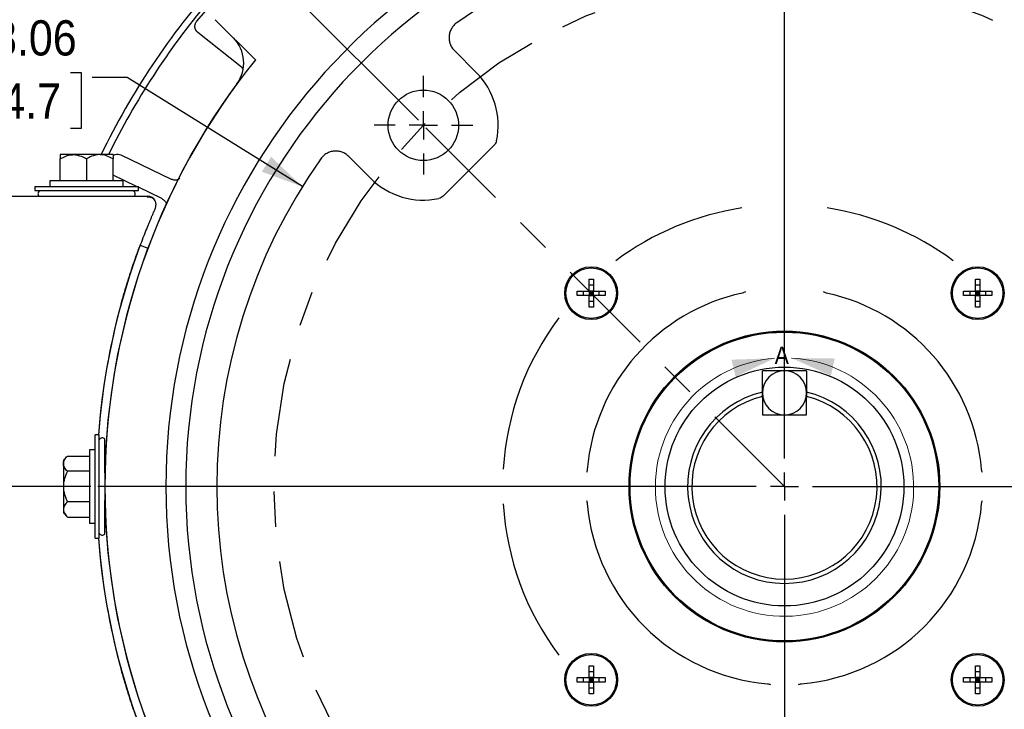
# Model space of a CAD drawing. Header units: inches. Extents: x 1.5 to 80, y 0 to 40.
# Tile 9 of 14: x 55.1 to 62.1, y 28.3 to 33.2. Entities that reach past the tile are written whole.
import ezdxf

# ---------------------------------------------------------------- set-up
doc = ezdxf.new("R2010")
doc.units = ezdxf.units.IN
doc.header["$MEASUREMENT"] = 0
doc.linetypes.add('SLD-Center', pattern=[1.45, 0.7, -0.25, 0.25, -0.25])
doc.linetypes.add('SLD-Solid', pattern=[0])
doc.layers.add('CENTER', color=40, linetype='SLD-Center')
doc.layers.add('SLD-0', color=7, linetype='Continuous')
doc.styles.add('SLDTEXTSTYLE0', font='GOTHIC.TTF', dxfattribs={"width": 0.913})
doc.dimstyles.new('SLDDIMSTYLE2', dxfattribs={"dimtxt": 0.25, "dimasz": 0.3, "dimexe": 0, "dimexo": 0.0625, "dimgap": 0.0625, "dimtad": 0, "dimtih": 1, "dimtoh": 1, "dimrnd": 1e-09, "dimzin": 12, "dimdsep": 46, "dimtxsty": 'SLDTEXTSTYLE0', "dimsah": 1, "dimcen": 0.09, "dimadec": 0, "dimazin": 3, "dimtfac": 1, "dimtofl": 0, "dimtmove": 0, "dimatfit": 3, "dimfxl": 0, "dimfrac": 2, "dimtolj": 1, "dimtzin": 12, "dimarcsym": 0})
doc.dimstyles.new('SLDDIMSTYLE4', dxfattribs={"dimtxt": 0.25, "dimasz": 0.3, "dimexe": 0, "dimexo": 0.0625, "dimgap": 0.0625, "dimtad": 0, "dimtih": 1, "dimtoh": 1, "dimrnd": 1e-09, "dimzin": 12, "dimdsep": 46, "dimtxsty": 'SLDTEXTSTYLE0', "dimsah": 1, "dimcen": 0, "dimadec": 0, "dimazin": 3, "dimtfac": 1, "dimtofl": 0, "dimtmove": 0, "dimatfit": 3, "dimfxl": 0, "dimfrac": 2, "dimtolj": 1, "dimtzin": 12, "dimarcsym": 0})
doc.dimstyles.new('SLDDIMSTYLE5', dxfattribs={"dimtxt": 0.25, "dimasz": 0.3, "dimexe": 0, "dimexo": 0.0625, "dimgap": 0.0625, "dimtad": 0, "dimtih": 1, "dimtoh": 1, "dimdec": 4, "dimzin": 4, "dimdsep": 46, "dimtxsty": 'SLDTEXTSTYLE0', "dimsah": 1, "dimcen": 0.09, "dimazin": 1, "dimtfac": 1, "dimtofl": 0, "dimtmove": 0, "dimatfit": 3, "dimfxl": 0, "dimfrac": 2, "dimtolj": 1, "dimtzin": 12, "dimarcsym": 0})
doc.dimstyles.new('SLDDIMSTYLE7', dxfattribs={"dimtxt": 0.25, "dimasz": 0.3, "dimexe": 0, "dimexo": 0.0625, "dimgap": 0.0625, "dimtad": 0, "dimtih": 1, "dimtoh": 1, "dimrnd": 1e-09, "dimzin": 12, "dimdsep": 46, "dimtxsty": 'SLDTEXTSTYLE0', "dimsah": 1, "dimcen": 0, "dimadec": 0, "dimazin": 3, "dimtfac": 1, "dimtofl": 0, "dimtmove": 0, "dimatfit": 3, "dimfxl": 0, "dimfrac": 2, "dimtolj": 1, "dimtzin": 12, "dimarcsym": 0})
doc.dimstyles.new('SLDDIMSTYLE8', dxfattribs={"dimtxt": 0.25, "dimasz": 0.3, "dimexe": 0, "dimexo": 0.0625, "dimgap": 0.0625, "dimtad": 0, "dimtih": 1, "dimtoh": 1, "dimrnd": 1e-09, "dimzin": 4, "dimdsep": 46, "dimtxsty": 'SLDTEXTSTYLE0', "dimsah": 1, "dimcen": 0, "dimadec": 0, "dimazin": 1, "dimtfac": 1, "dimtofl": 0, "dimtmove": 0, "dimatfit": 3, "dimfxl": 0, "dimfrac": 2, "dimtolj": 1, "dimtzin": 12, "dimarcsym": 0})

# ---------------------------------------------------------------- blocks, each defined once
blk = doc.blocks.new('_D_15')
at = {"layer": 'SLD-0'}
for p, q in [((64.6587, 34.408), (64.5825, 34.408)), ((64.5825, 34.408), (64.5825, 34.0111)), ((65.4899, 34.408), (65.5661, 34.408)), ((65.5661, 34.408), (65.5661, 34.0111)), ((62.9652, 32.6093), (64.2251, 34.0477)), ((64.2251, 34.0477), (64.4438, 34.0477)), ((64.5825, 34.0111), (64.6587, 34.0111)), ((65.5661, 34.0111), (65.4899, 34.0111))]:
    blk.add_line(p, q, dxfattribs=at)
blk.add_solid([(62.9652, 32.6093), (63.2098, 32.7938), (63.1158, 32.8761)], dxfattribs=at)
at = {"layer": 'SLD-0', "char_height": 0.25, "attachment_point": 1, "style": 'SLDTEXTSTYLE0'}
for s, insert in [('%%c', (64.5625, 34.7781)), ('7.25', (64.9396, 34.7781)), ('184.2', (64.6587, 34.3304)), ('B.C.', (64.7509, 33.8828))]:
    blk.add_mtext(s, dxfattribs=dict(at, insert=insert))
blk = doc.blocks.new('_D_16')
at = {"layer": 'SLD-0'}
for p, q in [((60.5767, 34.8071), (60.5767, 36.6936)), ((57.9781, 32.481), (55.7605, 34.6986))]:
    blk.add_line(p, q, dxfattribs=at)
for start, end in [(90, 103.65236), (120.17179, 135)]:
    blk.add_arc((60.5767, 29.8824), 6.6862, start, end, dxfattribs=at)
for points in [[(60.5767, 36.5686), (60.2754, 36.6244), (60.2782, 36.4994)], [(55.8489, 34.6103), (56.1089, 34.7724), (56.0225, 34.8628)]]:
    blk.add_solid(points, dxfattribs=at)
at = {"layer": 'SLD-0', "char_height": 0.25, "attachment_point": 1, "style": 'SLDTEXTSTYLE0'}
for s, insert in [('45.00°', (57.5357, 36.379)), ('EQ. SPACED', (57.0375, 35.9821))]:
    blk.add_mtext(s, dxfattribs=dict(at, insert=insert))
blk = doc.blocks.new('_D_17')
at = {"layer": 'SLD-0'}
for p, q in [((54.4427, 30.0324), (54.4427, 37.1363)), ((60.5767, 35.4254), (60.5767, 37.1363)), ((57.0941, 37.0481), (57.0179, 37.0481)), ((57.0179, 37.0481), (57.0179, 36.6512)), ((57.9253, 37.0481), (58.0015, 37.0481)), ((58.0015, 37.0481), (58.0015, 36.6512)), ((54.4427, 37.0113), (56.8911, 37.0113)), ((60.5767, 37.0113), (58.1284, 37.0113)), ((57.0179, 36.6512), (57.0941, 36.6512)), ((58.0015, 36.6512), (57.9253, 36.6512)), ((60.5767, 34.8071), (60.5767, 35.1254)), ((54.4427, 27.8424), (54.4427, 29.7324))]:
    blk.add_line(p, q, dxfattribs=at)
for points in [[(54.4427, 37.0113), (54.7427, 36.9488), (54.7427, 37.0738)], [(60.5767, 37.0113), (60.2767, 37.0738), (60.2767, 36.9488)]]:
    blk.add_solid(points, dxfattribs=at)
at = {"layer": 'SLD-0', "char_height": 0.25, "attachment_point": 1, "style": 'SLDTEXTSTYLE0'}
for s, insert in [('6.13', (57.1865, 37.4182)), ('155.8', (57.0941, 36.9706))]:
    blk.add_mtext(s, dxfattribs=dict(at, insert=insert))
blk = doc.blocks.new('_D_21')
at = {"layer": 'SLD-0'}
for p, q in [((55.652, 29.8824), (51.9366, 29.8824)), ((52.0616, 29.8824), (52.0616, 29.0171)), ((51.7383, 28.643), (51.6621, 28.643)), ((51.6621, 28.643), (51.6621, 28.2462)), ((52.3848, 28.643), (52.461, 28.643)), ((52.461, 28.643), (52.461, 28.2462)), ((51.6621, 28.2462), (51.7383, 28.2462)), ((52.461, 28.2462), (52.3848, 28.2462)), ((52.0616, 27.3301), (52.0616, 28.1954)), ((53.1727, 27.3301), (51.9366, 27.3301))]:
    blk.add_line(p, q, dxfattribs=at)
for points in [[(52.0616, 29.8824), (51.9991, 29.5824), (52.1241, 29.5824)], [(52.0616, 27.3301), (52.1241, 27.6301), (51.9991, 27.6301)]]:
    blk.add_solid(points, dxfattribs=at)
at = {"layer": 'SLD-0', "char_height": 0.25, "attachment_point": 1, "style": 'SLDTEXTSTYLE0'}
for s, insert in [('2.55', (51.7383, 29.0132)), ('64.8', (51.7383, 28.5655))]:
    blk.add_mtext(s, dxfattribs=dict(at, insert=insert))
blk = doc.blocks.new('_D_24')
at = {"layer": 'SLD-0'}
for p, q in [((65.7017, 31.5614), (66.0345, 31.6705)), ((66.0345, 31.6705), (66.2845, 31.6705)), ((66.473, 31.7073), (66.3969, 31.7073)), ((66.3969, 31.7073), (66.3969, 31.3104)), ((67.3043, 31.7073), (67.3805, 31.7073)), ((67.3805, 31.7073), (67.3805, 31.3104)), ((66.3969, 31.3104), (66.473, 31.3104)), ((67.3805, 31.3104), (67.3043, 31.3104))]:
    blk.add_line(p, q, dxfattribs=at)
blk.add_solid([(65.7017, 31.5614), (66.0062, 31.5954), (65.9673, 31.7142)], dxfattribs=at)
at = {"layer": 'SLD-0', "char_height": 0.25, "attachment_point": 1, "style": 'SLDTEXTSTYLE0'}
for s, insert in [('%%c', (66.2845, 32.0774)), ('10.79', (66.6615, 32.0774)), ('274.0', (66.473, 31.6297))]:
    blk.add_mtext(s, dxfattribs=dict(at, insert=insert))
blk = doc.blocks.new('_D_25')
at = {"layer": 'SLD-0'}
for p, q in [((64.8052, 30.3098), (66.0707, 30.4377)), ((66.0707, 30.4377), (66.3207, 30.4377)), ((66.473, 30.4745), (66.3969, 30.4745)), ((66.3969, 30.4745), (66.3969, 30.0776)), ((67.3043, 30.4745), (67.3805, 30.4745)), ((67.3805, 30.4745), (67.3805, 30.0776)), ((66.3969, 30.0776), (66.473, 30.0776)), ((67.3805, 30.0776), (67.3043, 30.0776))]:
    blk.add_line(p, q, dxfattribs=at)
blk.add_solid([(64.8052, 30.3098), (65.1099, 30.2777), (65.0974, 30.4021)], dxfattribs=at)
at = {"layer": 'SLD-0', "char_height": 0.25, "attachment_point": 1, "style": 'SLDTEXTSTYLE0'}
for s, insert in [('%%c', (66.3769, 30.8446)), ('8.50', (66.7539, 30.8446)), ('215.9', (66.473, 30.3969))]:
    blk.add_mtext(s, dxfattribs=dict(at, insert=insert))
blk = doc.blocks.new('_D_26')
at = {"layer": 'SLD-0'}
for p, q in [((60.7217, 36.3814), (68.8507, 36.3814)), ((68.7257, 36.3814), (68.7257, 30.917)), ((68.31, 30.5429), (68.2339, 30.5429)), ((68.2339, 30.5429), (68.2339, 30.1461)), ((69.1413, 30.5429), (69.2175, 30.5429)), ((69.2175, 30.5429), (69.2175, 30.1461)), ((68.2339, 30.1461), (68.31, 30.1461)), ((69.2175, 30.1461), (69.1413, 30.1461)), ((68.7257, 24.6309), (68.7257, 30.0953)), ((65.5017, 24.6309), (68.8507, 24.6309))]:
    blk.add_line(p, q, dxfattribs=at)
for points in [[(68.7257, 36.3814), (68.6632, 36.0814), (68.7882, 36.0814)], [(68.7257, 24.6309), (68.7882, 24.9309), (68.6632, 24.9309)]]:
    blk.add_solid(points, dxfattribs=at)
at = {"layer": 'SLD-0', "char_height": 0.25, "attachment_point": 1, "style": 'SLDTEXTSTYLE0'}
for s, insert in [('11.75', (68.31, 30.9131)), ('298.5', (68.31, 30.4654))]:
    blk.add_mtext(s, dxfattribs=dict(at, insert=insert))
blk = doc.blocks.new('_D_27')
at = {"layer": 'SLD-0'}
for p, q in [((52.9277, 32.6101), (52.9277, 39.1219)), ((65.9697, 36.5314), (65.9697, 39.1219)), ((59.0331, 39.0337), (58.9569, 39.0337)), ((58.9569, 39.0337), (58.9569, 38.6368)), ((59.8643, 39.0337), (59.9405, 39.0337)), ((59.9405, 39.0337), (59.9405, 38.6368)), ((52.9277, 38.9969), (58.8301, 38.9969)), ((65.9697, 38.9969), (60.0674, 38.9969)), ((58.9569, 38.6368), (59.0331, 38.6368)), ((59.9405, 38.6368), (59.8643, 38.6368)), ((65.9697, 31.7992), (65.9697, 36.2314)), ((52.9277, 32.3099), (52.9277, 32.3101)), ((65.9697, 30.5775), (65.9697, 31.4992)), ((65.9697, 29.9324), (65.9697, 30.2775))]:
    blk.add_line(p, q, dxfattribs=at)
for points in [[(52.9277, 38.9969), (53.2277, 38.9344), (53.2277, 39.0594)], [(65.9697, 38.9969), (65.6697, 39.0594), (65.6697, 38.9344)]]:
    blk.add_solid(points, dxfattribs=at)
at = {"layer": 'SLD-0', "char_height": 0.25, "attachment_point": 1, "style": 'SLDTEXTSTYLE0'}
for s, insert in [('13.04', (59.0331, 39.4038)), ('331.3', (59.0331, 38.9562))]:
    blk.add_mtext(s, dxfattribs=dict(at, insert=insert))
blk = doc.blocks.new('_D_29')
at = {"layer": 'SLD-0'}
for p, q in [((52.9277, 32.3099), (52.9277, 38.3174)), ((60.5767, 34.8071), (60.5767, 38.3174)), ((52.9277, 38.1924), (56.1336, 38.1924)), ((56.3366, 38.2292), (56.2604, 38.2292)), ((56.2604, 38.2292), (56.2604, 37.8323)), ((57.1678, 38.2292), (57.244, 38.2292)), ((57.244, 38.2292), (57.244, 37.8323)), ((60.5767, 38.1924), (57.3709, 38.1924)), ((56.2604, 37.8323), (56.3366, 37.8323)), ((57.244, 37.8323), (57.1678, 37.8323))]:
    blk.add_line(p, q, dxfattribs=at)
for points in [[(52.9277, 38.1924), (53.2277, 38.1299), (53.2277, 38.2549)], [(60.5767, 38.1924), (60.2767, 38.2549), (60.2767, 38.1299)]]:
    blk.add_solid(points, dxfattribs=at)
at = {"layer": 'SLD-0', "char_height": 0.25, "attachment_point": 1, "style": 'SLDTEXTSTYLE0'}
for s, insert in [('7.65', (56.429, 38.5993)), ('194.3', (56.3366, 38.1517))]:
    blk.add_mtext(s, dxfattribs=dict(at, insert=insert))
blk = doc.blocks.new('_D_30')
at = {"layer": 'SLD-0'}
for p, q in [((54.6777, 32.8208), (54.6015, 32.8208)), ((54.6015, 32.8208), (54.6015, 32.424)), ((55.5089, 32.8208), (55.5851, 32.8208)), ((55.5851, 32.8208), (55.5851, 32.424)), ((55.9112, 32.784), (55.6612, 32.784)), ((57.1546, 32.0107), (55.9112, 32.784)), ((54.6015, 32.424), (54.6777, 32.424)), ((55.5851, 32.424), (55.5089, 32.424))]:
    blk.add_line(p, q, dxfattribs=at)
blk.add_solid([(57.1546, 32.0107), (56.9329, 32.2223), (56.8668, 32.1161)], dxfattribs=at)
at = {"layer": 'SLD-0', "char_height": 0.25, "attachment_point": 1, "style": 'SLDTEXTSTYLE0'}
for s, insert in [('%%c', (54.5815, 33.191)), ('8.06', (54.9585, 33.191)), ('204.7', (54.6777, 32.7433))]:
    blk.add_mtext(s, dxfattribs=dict(at, insert=insert))
blk = doc.blocks.new('_D_31')
at = {"layer": 'SLD-0'}
for p, q in [((64.5457, 27.1387), (65.3357, 26.5926)), ((65.3357, 26.5926), (65.5857, 26.5926)), ((65.7381, 26.6294), (65.6619, 26.6294)), ((65.6619, 26.6294), (65.6619, 26.2325)), ((66.5693, 26.6294), (66.6455, 26.6294)), ((66.6455, 26.6294), (66.6455, 26.2325)), ((65.6619, 26.2325), (65.7381, 26.2325)), ((66.6455, 26.2325), (66.5693, 26.2325))]:
    blk.add_line(p, q, dxfattribs=at)
blk.add_solid([(64.5457, 27.1387), (64.757, 26.9167), (64.828, 27.0195)], dxfattribs=at)
at = {"layer": 'SLD-0', "char_height": 0.25, "attachment_point": 1, "style": 'SLDTEXTSTYLE0'}
for s, insert in [('%%c', (65.6419, 26.9995)), ('9.65', (66.019, 26.9995)), ('245.1', (65.7381, 26.5519))]:
    blk.add_mtext(s, dxfattribs=dict(at, insert=insert))
blk = doc.blocks.new('SW_CENTERMARKSYMBOL_1')
at = {"layer": 'SLD-0', "color": 0}
for p, q in [((0, 0.2), (0, 0.35)), ((0, 0), (0, 0.1)), ((-0.2, 0), (-0.35, 0)), ((0, 0), (-0.1, 0)), ((0, 0), (0, -0.1)), ((0, 0), (0.1, 0)), ((0.2, 0), (0.35, 0)), ((0, -0.2), (0, -0.35))]:
    blk.add_line(p, q, dxfattribs=at)
blk = doc.blocks.new('SW_CENTERMARKSYMBOL_5')
at = {"layer": 'SLD-0', "color": 0}
for p, q in [((0, 0.2), (0, 4.8747)), ((0, 0), (0, 0.1)), ((-0.2, 0), (-4.8747, 0)), ((0, 0), (-0.1, 0)), ((0, 0), (0, -0.1)), ((0, 0), (0.1, 0)), ((0.2, 0), (4.8747, 0)), ((0, -0.2), (0, -4.8747))]:
    blk.add_line(p, q, dxfattribs=at)

msp = doc.modelspace()

# ---------------------------------------------------------------- linework, layer by layer
at = {"color": 7, "linetype": 'SLD-Solid', "lineweight": 18}
msp.add_arc((60.57725, 29.87856), 0.91696, 94.395899, 86.876564, dxfattribs=at)
for points in [[(60.50697, 30.79282), (60.2007, 30.78256), (60.23027, 30.66111)], [(60.62721, 30.79416), (60.90676, 30.66863), (60.93363, 30.7907)]]:
    msp.add_solid(points, dxfattribs=at)
at = {"layer": 'CENTER'}
msp.add_line((60.57672, 29.88239), (58.01346, 32.44565), dxfattribs=at)
msp.add_circle((60.57672, 29.88239), 3.625, dxfattribs=at)
at = {"layer": 'SLD-0', "linetype": 'SLD-Solid', "lineweight": 25}
for p, q in [((56.40354, 33.18193), (56.48747, 33.28)), ((56.82367, 32.90712), (56.53571, 33.19508)), ((58.25114, 33.17367), (58.25653, 33.17748)), ((56.72226, 32.85774), (56.41241, 33.10484)), ((58.2342, 32.97556), (58.38878, 32.82097)), ((56.72226, 32.85774), (56.73195, 32.84636)), ((58.51641, 32.30543), (58.15368, 31.9427)), ((55.52897, 32.23739), (55.43522, 32.23739)), ((55.71647, 32.23739), (55.52897, 32.23739)), ((55.81022, 32.23739), (55.71647, 32.23739)), ((55.86657, 32.23613), (56.22364, 32.06418)), ((57.63814, 32.07033), (57.48355, 32.22491)), ((55.43522, 32.05239), (55.43522, 32.20838)), ((55.62272, 32.20838), (55.62272, 32.05239)), ((55.81022, 32.05239), (55.81022, 32.20838)), ((57.28544, 32.20797), (57.28163, 32.20258)), ((55.97628, 32.01239), (55.81022, 32.09236)), ((55.36272, 32.05239), (55.36272, 32.01239)), ((55.62272, 32.05239), (55.36272, 32.05239)), ((55.88272, 32.05239), (55.62272, 32.05239)), ((55.88272, 32.01239), (55.88272, 32.05239)), ((55.25522, 32.01239), (55.25522, 31.98239)), ((55.25522, 32.01239), (55.99022, 32.01239)), ((55.25522, 31.98239), (55.99022, 31.98239)), ((55.99022, 31.98239), (55.99022, 32.01239)), ((56.15683, 31.92544), (55.99022, 32.00567)), ((53.63272, 31.94239), (56.05569, 31.94239)), ((56.00316, 31.59512), (56.05816, 31.5745)), ((59.18944, 31.35367), (59.22044, 31.35367)), ((59.18944, 31.26967), (59.18944, 31.35367)), ((59.22044, 31.35367), (59.22044, 31.26967)), ((61.93301, 31.35367), (61.96401, 31.35367)), ((61.93301, 31.26967), (61.93301, 31.35367)), ((61.96401, 31.35367), (61.96401, 31.26967)), ((59.10544, 31.26967), (59.18944, 31.26967)), ((59.10544, 31.23867), (59.10544, 31.26967)), ((59.1482, 31.26967), (59.1482, 31.23867)), ((59.22044, 31.31091), (59.18944, 31.31091)), ((59.18944, 31.26967), (59.18944, 31.23867)), ((59.22044, 31.26967), (59.18944, 31.26967)), ((59.20494, 31.25417), (59.18944, 31.26967)), ((59.20494, 31.25417), (59.18944, 31.25417)), ((59.20494, 31.25417), (59.18944, 31.23867)), ((59.20494, 31.25417), (59.20494, 31.26967)), ((59.20494, 31.25417), (59.22044, 31.26967)), ((59.20494, 31.25417), (59.20494, 31.23867)), ((59.22044, 31.23867), (59.20494, 31.25417)), ((59.22044, 31.25417), (59.20494, 31.25417)), ((59.22044, 31.26967), (59.30444, 31.26967)), ((59.22044, 31.23867), (59.22044, 31.26967)), ((59.26167, 31.23867), (59.26167, 31.26967)), ((59.30444, 31.26967), (59.30444, 31.23867)), ((61.84901, 31.26967), (61.93301, 31.26967)), ((61.84901, 31.23867), (61.84901, 31.26967)), ((61.89178, 31.26967), (61.89178, 31.23867)), ((61.96401, 31.31091), (61.93301, 31.31091)), ((61.93301, 31.26967), (61.93301, 31.23867)), ((61.96401, 31.26967), (61.93301, 31.26967)), ((61.94851, 31.25417), (61.93301, 31.26967)), ((61.93301, 31.23867), (61.94851, 31.25417)), ((61.94851, 31.25417), (61.93301, 31.25417)), ((61.94851, 31.25417), (61.96401, 31.26967)), ((61.94851, 31.25417), (61.94851, 31.26967)), ((61.94851, 31.25417), (61.96401, 31.25417)), ((61.94851, 31.23867), (61.94851, 31.25417)), ((61.94851, 31.25417), (61.96401, 31.23867)), ((61.96401, 31.26967), (62.04801, 31.26967)), ((61.96401, 31.23867), (61.96401, 31.26967)), ((62.00525, 31.23867), (62.00525, 31.26967)), ((62.04801, 31.26967), (62.04801, 31.23867)), ((59.18944, 31.23867), (59.10544, 31.23867)), ((59.18944, 31.15467), (59.18944, 31.23867)), ((59.18944, 31.23867), (59.22044, 31.23867)), ((59.18944, 31.19744), (59.22044, 31.19744)), ((59.22044, 31.23867), (59.22044, 31.15467)), ((59.30444, 31.23867), (59.22044, 31.23867)), ((61.93301, 31.23867), (61.84901, 31.23867)), ((61.93301, 31.15467), (61.93301, 31.23867)), ((61.93301, 31.23867), (61.96401, 31.23867)), ((61.93301, 31.19744), (61.96401, 31.19744)), ((61.96401, 31.23867), (61.96401, 31.15467)), ((62.04801, 31.23867), (61.96401, 31.23867)), ((59.22044, 31.15467), (59.18944, 31.15467)), ((61.96401, 31.15467), (61.93301, 31.15467)), ((60.42047, 30.5142), (60.42047, 30.54714)), ((60.73297, 30.54714), (60.73297, 30.5142)), ((60.42072, 30.5228), (60.42072, 30.52111)), ((60.42072, 30.52111), (60.42072, 30.39089)), ((60.73272, 30.52111), (60.73272, 30.5228)), ((60.73272, 30.39089), (60.73272, 30.52111)), ((60.42072, 30.39089), (60.73272, 30.39089)), ((55.71272, 30.24989), (55.68272, 30.24989)), ((55.68272, 29.51489), (55.68272, 30.24989)), ((55.71272, 29.51489), (55.71272, 30.24989)), ((55.75272, 29.98062), (55.75272, 30.22026)), ((55.68272, 30.14239), (55.64272, 30.14239)), ((55.64272, 30.14239), (55.64272, 29.62239)), ((55.48673, 30.09889), (55.45772, 30.06989)), ((55.45772, 30.06989), (55.45772, 30.04477)), ((55.48673, 30.09889), (55.64272, 30.09889)), ((55.45772, 30.04477), (55.45772, 29.88239)), ((55.64272, 29.99064), (55.48673, 29.99064)), ((55.75334, 30.00739), (55.75272, 30.00739)), ((55.45772, 29.88239), (55.45772, 29.72001)), ((55.75272, 29.54452), (55.75272, 29.78416)), ((55.45772, 29.72001), (55.45772, 29.69489)), ((55.64272, 29.77413), (55.48673, 29.77413)), ((55.75272, 29.75739), (55.75334, 29.75739)), ((55.45772, 29.69489), (55.48673, 29.66588)), ((55.48673, 29.66588), (55.64272, 29.66588)), ((55.64272, 29.62239), (55.68272, 29.62239)), ((55.68272, 29.51489), (55.71272, 29.51489)), ((59.18944, 28.5261), (59.18944, 28.6101)), ((59.18944, 28.6101), (59.22044, 28.6101)), ((59.22044, 28.6101), (59.22044, 28.5261)), ((61.93301, 28.6101), (61.96401, 28.6101)), ((61.93301, 28.5261), (61.93301, 28.6101)), ((61.96401, 28.6101), (61.96401, 28.5261)), ((59.10544, 28.5261), (59.18944, 28.5261)), ((59.10544, 28.4951), (59.10544, 28.5261)), ((59.1482, 28.5261), (59.1482, 28.4951)), ((59.22044, 28.56733), (59.18944, 28.56733)), ((59.18944, 28.5261), (59.18944, 28.4951)), ((59.22044, 28.5261), (59.18944, 28.5261)), ((59.20494, 28.5106), (59.18944, 28.5261)), ((59.20494, 28.5261), (59.20494, 28.5106)), ((59.22044, 28.5261), (59.20494, 28.5106)), ((59.22044, 28.5261), (59.30444, 28.5261)), ((59.22044, 28.4951), (59.22044, 28.5261)), ((59.26167, 28.4951), (59.26167, 28.5261)), ((59.30444, 28.5261), (59.30444, 28.4951)), ((61.84901, 28.5261), (61.93301, 28.5261)), ((61.84901, 28.4951), (61.84901, 28.5261)), ((61.89178, 28.5261), (61.89178, 28.4951)), ((61.96401, 28.56733), (61.93301, 28.56733)), ((61.96401, 28.5261), (61.93301, 28.5261)), ((61.93301, 28.5261), (61.93301, 28.4951)), ((61.93301, 28.5261), (61.94851, 28.5106)), ((61.94851, 28.5106), (61.94851, 28.5261)), ((61.94851, 28.5106), (61.96401, 28.5261)), ((61.96401, 28.5261), (62.04801, 28.5261)), ((61.96401, 28.4951), (61.96401, 28.5261)), ((62.00525, 28.4951), (62.00525, 28.5261)), ((62.04801, 28.5261), (62.04801, 28.4951)), ((59.18944, 28.4951), (59.10544, 28.4951)), ((59.20494, 28.5106), (59.18944, 28.4951)), ((59.20494, 28.5106), (59.18944, 28.5106)), ((59.18944, 28.4111), (59.18944, 28.4951)), ((59.18944, 28.4951), (59.22044, 28.4951)), ((59.18944, 28.45386), (59.22044, 28.45386)), ((59.20494, 28.5106), (59.20494, 28.4951)), ((59.20494, 28.5106), (59.22044, 28.5106)), ((59.20494, 28.5106), (59.22044, 28.4951)), ((59.22044, 28.4951), (59.22044, 28.4111)), ((59.30444, 28.4951), (59.22044, 28.4951)), ((61.93301, 28.4951), (61.84901, 28.4951)), ((61.94851, 28.5106), (61.93301, 28.4951)), ((61.93301, 28.5106), (61.94851, 28.5106)), ((61.93301, 28.4111), (61.93301, 28.4951)), ((61.93301, 28.4951), (61.96401, 28.4951)), ((61.93301, 28.45386), (61.96401, 28.45386)), ((61.94851, 28.5106), (61.94851, 28.4951)), ((61.94851, 28.5106), (61.96401, 28.4951)), ((61.94851, 28.5106), (61.96401, 28.5106)), ((61.96401, 28.4951), (61.96401, 28.4111)), ((62.04801, 28.4951), (61.96401, 28.4951)), ((59.22044, 28.4111), (59.18944, 28.4111)), ((61.96401, 28.4111), (61.93301, 28.4111))]:
    msp.add_line(p, q, dxfattribs=at)
for centre, radius in [((58.01346, 32.44565), 0.25), ((59.20494, 31.25417), 0.1875), ((59.20494, 31.25417), 0.1795), ((61.94851, 31.25417), 0.1875), ((61.94851, 31.25417), 0.1795), ((60.57672, 29.88239), 1.10303), ((60.57672, 29.88239), 1.09575), ((60.57672, 29.88239), 1.0955), ((60.57672, 29.88239), 0.8475), ((59.20494, 28.5106), 0.1875), ((59.20494, 28.5106), 0.1795), ((61.94851, 28.5106), 0.1875), ((61.94851, 28.5106), 0.1795)]:
    msp.add_circle(centre, radius, dxfattribs=at)
for centre, radius, start, end in [((60.57672, 29.88239), 4.39115, 95.945408, 264.054592), ((60.57672, 29.88239), 4.39115, 275.945408, 84.054592), ((60.57672, 29.88239), 4.25, 95.024191, 264.975809), ((60.57672, 29.88239), 4.25, 275.024191, 84.975809), ((60.57672, 29.88239), 4.03, 54.755472, 125.244528), ((60.57672, 29.88239), 5.393, 138.468835, 154.107937), ((60.57672, 29.88239), 5.345, 140.031991, 153.857914), ((56.48822, 32.88901), 0.25, 323.66975, 45), ((60.57672, 29.88239), 4.824, 141.128455, 218.871545), ((58.01346, 32.44565), 0.53079, 348.010079, 45), ((60.57672, 29.88239), 4.825, 143.66975, 216.33025), ((60.57672, 29.88239), 4.03, 144.755472, 215.244528), ((58.01346, 32.44565), 0.53079, 225, 281.989921), ((55.30272, 31.95987), 0.025, 115.750614, 224.371384), ((55.94272, 31.95987), 0.025, 315.628616, 64.249386), ((56.05569, 31.88239), 0.06, 26.898934, 90), ((56.05569, 31.88239), 0.06, 336.117752, 10.811751), ((60.57672, 29.88239), 2, 98.719162, 126.751249), ((60.57672, 29.88239), 2, 53.248751, 81.280838), ((60.57272, 29.88239), 4.88, 160.118193, 175.681116), ((60.57672, 29.88239), 1.405, 102.216739, 175.104972), ((60.57672, 29.88239), 1.405, 4.895028, 77.783261), ((60.57272, 29.88239), 4.88, 164.619371, 175.681116), ((60.57672, 29.88239), 2, 143.248751, 176.457691), ((60.57672, 30.54714), 0.15625, 90, 180), ((60.57672, 30.54714), 0.15625, 0, 90), ((60.57672, 29.88239), 0.6875, 103.115165, 76.884835), ((60.57672, 30.54714), 0.15625, 180, 270), ((60.57672, 30.54714), 0.15625, 270, 0), ((60.57672, 29.88239), 0.6575, 103.725019, 76.274981), ((55.73524, 30.20239), 0.025, 45.628616, 154.249386), ((60.57672, 29.88239), 2, 183.542309, 216.751249), ((60.57672, 29.88239), 1.405, 184.895028, 265.104972), ((60.57672, 29.88239), 1.405, 274.895028, 355.104972), ((60.57272, 29.88239), 4.88, 184.318884, 199.881807), ((60.57272, 29.88239), 4.88, 184.318884, 195.380635), ((55.73524, 29.56239), 0.025, 205.750614, 314.371384)]:
    msp.add_arc(centre, radius, start, end, dxfattribs=at)
for points, knots in [([(56.41241, 33.10484), (56.41125, 33.10581), (56.40895, 33.10774), (56.40583, 33.11095), (56.40302, 33.11433), (56.40055, 33.11783), (56.39842, 33.12139), (56.39663, 33.12497), (56.39516, 33.12851), (56.394, 33.13197), (56.39311, 33.13531), (56.39247, 33.13849), (56.39177, 33.14333), (56.39152, 33.15003), (56.39252, 33.15858), (56.3949, 33.16696), (56.3985, 33.17492), (56.40187, 33.1796), (56.40354, 33.18193)], [0, 0, 0, 0, 0.052712, 0.1047487, 0.1558093, 0.2056087, 0.2538835, 0.3003973, 0.3449438, 0.3873483, 0.4274677, 0.4651894, 0.5004288, 0.5977759, 0.6978133, 0.7991676, 0.9003755, 1, 1, 1, 1]), ([(58.25114, 33.17367), (58.24337, 33.16818), (58.23633, 33.16194), (58.22368, 33.14805), (58.21803, 33.14029), (58.20867, 33.12396), (58.2049, 33.11536), (58.19924, 33.09725), (58.19741, 33.08796), (58.1958, 33.06925), (58.19602, 33.05967), (58.19851, 33.04098), (58.20074, 33.03186), (58.20722, 33.01409), (58.21144, 33.00554), (58.22152, 32.98971), (58.22746, 32.98229), (58.2342, 32.97556)], [0, 0, 0, 0, 0.125, 0.125, 0.25, 0.25, 0.375, 0.375, 0.5, 0.5, 0.625, 0.625, 0.75, 0.75, 0.875, 0.875, 1, 1, 1, 1]), ([(55.43522, 32.20838), (55.46202, 32.22154), (55.49251, 32.23651), (55.52504, 32.23729), (55.52897, 32.23739)], [0, 0, 0, 0, 0.8790527, 1, 1, 1, 1]), ([(55.43522, 32.23739), (55.43522, 32.23739), (55.43522, 32.23446), (55.43522, 32.22673), (55.43522, 32.2236), (55.43522, 32.21654), (55.43522, 32.21261), (55.43522, 32.20838)], [0, 0, 0, 0, 0.5, 0.5, 0.75, 0.75, 1, 1, 1, 1]), ([(55.52897, 32.23739), (55.54875, 32.23499), (55.58145, 32.23103), (55.61103, 32.2148), (55.62272, 32.20838)], [0, 0, 0, 0, 0.6046379, 1, 1, 1, 1]), ([(55.71647, 32.23739), (55.6967, 32.23499), (55.664, 32.23103), (55.63442, 32.2148), (55.62272, 32.20838)], [0, 0, 0, 0, 0.6046366, 1, 1, 1, 1]), ([(55.81022, 32.20838), (55.78342, 32.22154), (55.75293, 32.23651), (55.72041, 32.23729), (55.71647, 32.23739)], [0, 0, 0, 0, 0.8790502, 1, 1, 1, 1]), ([(55.81022, 32.23009), (55.81487, 32.23327), (55.82544, 32.2405), (55.84619, 32.24313), (55.85978, 32.23847), (55.86657, 32.23613)], [0, 0, 0, 0, 0.2813223, 0.640508, 1, 1, 1, 1]), ([(55.81022, 32.23739), (55.81022, 32.23739), (55.81022, 32.23446), (55.81022, 32.22673), (55.81022, 32.2236), (55.81022, 32.21654), (55.81022, 32.21261), (55.81022, 32.20838)], [0, 0, 0, 0, 0.5, 0.5, 0.75, 0.75, 1, 1, 1, 1]), ([(57.48355, 32.22491), (57.47682, 32.23165), (57.46948, 32.23752), (57.45364, 32.24763), (57.44503, 32.25188), (57.42736, 32.25833), (57.41824, 32.26058), (57.39943, 32.26309), (57.38996, 32.26331), (57.37125, 32.26171), (57.36184, 32.25987), (57.34385, 32.25424), (57.33525, 32.25049), (57.31883, 32.24109), (57.31113, 32.23548), (57.29724, 32.22285), (57.29093, 32.21574), (57.28544, 32.20797)], [0, 0, 0, 0, 0.125, 0.125, 0.25, 0.25, 0.375, 0.375, 0.5, 0.5, 0.625, 0.625, 0.75, 0.75, 0.875, 0.875, 1, 1, 1, 1]), ([(56.22364, 32.06418), (56.23095, 32.06166), (56.24554, 32.05662), (56.26764, 32.0592), (56.27893, 32.06666), (56.28379, 32.06986)], [0, 0, 0, 0, 0.3637351, 0.7262592, 1, 1, 1, 1]), ([(56.11562, 31.88523), (56.1143, 31.89297), (56.11161, 31.90869), (56.09573, 31.92649), (56.07477, 31.93612), (56.05993, 31.93507), (56.05278, 31.93456)], [0, 0, 0, 0, 0.2521144, 0.5117673, 0.7645229, 1, 1, 1, 1]), ([(56.15683, 31.92544), (56.16329, 31.9213), (56.1762, 31.91301), (56.18692, 31.89701), (56.18813, 31.88663), (56.18845, 31.88389)], [0, 0, 0, 0, 0.4241299, 0.8479497, 1, 1, 1, 1]), ([(56.11055, 31.85809), (56.11055, 31.85809), (56.10957, 31.85589), (56.10578, 31.84729), (56.10291, 31.84077), (56.09564, 31.82409), (56.09124, 31.81394), (56.08359, 31.79605), (56.08087, 31.78966), (56.0752, 31.77626), (56.07224, 31.76922), (56.0661, 31.7545), (56.06291, 31.74681), (56.05631, 31.73077), (56.0529, 31.7224), (56.04252, 31.69677), (56.03539, 31.67888), (56.02077, 31.6415), (56.01324, 31.6219), (55.99836, 31.58239), (55.99095, 31.56233), (55.98359, 31.54198)], [0, 0, 0, 0, 0.125, 0.125, 0.25, 0.25, 0.375, 0.375, 0.4375, 0.4375, 0.5, 0.5, 0.5625, 0.5625, 0.625, 0.625, 0.75, 0.75, 0.875, 0.875, 1, 1, 1, 1]), ([(55.8675, 31.17671), (55.8752, 31.2047), (55.88303, 31.23218), (55.89492, 31.27261), (55.8989, 31.28595), (55.90692, 31.31237), (55.91096, 31.3255), (55.92289, 31.36364), (55.93063, 31.38769), (55.94559, 31.43307), (55.95286, 31.45453), (55.9661, 31.49292), (55.97216, 31.51009), (55.98027, 31.5328), (55.98282, 31.53986), (55.98745, 31.55264), (55.98956, 31.55841), (55.99335, 31.56873), (55.99503, 31.57328), (55.99794, 31.58115), (55.99918, 31.58447), (56.00215, 31.59243), (56.00312, 31.59502), (56.00316, 31.59512)], [0, 0, 0, 0, 0.125, 0.125, 0.1875, 0.1875, 0.25, 0.25, 0.375, 0.375, 0.5, 0.5, 0.625, 0.625, 0.6875, 0.6875, 0.75, 0.75, 0.8125, 0.8125, 0.875, 0.875, 1, 1, 1, 1]), ([(60.42047, 30.54714), (60.42047, 30.56165), (60.42047, 30.57581), (60.42047, 30.59664), (60.42047, 30.60354), (60.42047, 30.61702), (60.42047, 30.6236), (60.42047, 30.64299), (60.42047, 30.65545), (60.42047, 30.67979), (60.42047, 30.69168), (60.42047, 30.70339)], [0, 0, 0, 0, 0.25, 0.25, 0.375, 0.375, 0.5, 0.5, 0.75, 0.75, 1, 1, 1, 1]), ([(60.57672, 30.70339), (60.56221, 30.70339), (60.54805, 30.70339), (60.52722, 30.70339), (60.52032, 30.70339), (60.50684, 30.70339), (60.50026, 30.70339), (60.48087, 30.70339), (60.46841, 30.70339), (60.44407, 30.70339), (60.43218, 30.70339), (60.42047, 30.70339)], [0, 0, 0, 0, 0.25, 0.25, 0.375, 0.375, 0.5, 0.5, 0.75, 0.75, 1, 1, 1, 1]), ([(60.73297, 30.70339), (60.72128, 30.70339), (60.70941, 30.70339), (60.68514, 30.70339), (60.67273, 30.70339), (60.64705, 30.70339), (60.63377, 30.70339), (60.60571, 30.70339), (60.59131, 30.70339), (60.57672, 30.70339)], [0, 0, 0, 0, 0.25, 0.25, 0.5, 0.5, 0.75, 0.75, 1, 1, 1, 1]), ([(60.73297, 30.70339), (60.73297, 30.69169), (60.73297, 30.67982), (60.73297, 30.65555), (60.73297, 30.64315), (60.73297, 30.61746), (60.73297, 30.60418), (60.73297, 30.57612), (60.73297, 30.56172), (60.73297, 30.54714)], [0, 0, 0, 0, 0.25, 0.25, 0.5, 0.5, 0.75, 0.75, 1, 1, 1, 1]), ([(55.45772, 30.04477), (55.45772, 30.05427), (55.46065, 30.06352), (55.46838, 30.0771), (55.47151, 30.08159), (55.47857, 30.09036), (55.4825, 30.09466), (55.48673, 30.09889)], [0, 0, 0, 0, 0.5, 0.5, 0.75, 0.75, 1, 1, 1, 1]), ([(55.48673, 29.99064), (55.47825, 29.99912), (55.47104, 30.0078), (55.46333, 30.02127), (55.46128, 30.02585), (55.45847, 30.03518), (55.45772, 30.03998), (55.45772, 30.04477)], [0, 0, 0, 0, 0.5, 0.5, 0.75, 0.75, 1, 1, 1, 1]), ([(55.48673, 29.99064), (55.47825, 29.97367), (55.47104, 29.95633), (55.46333, 29.92937), (55.46128, 29.92022), (55.45847, 29.90155), (55.45772, 29.89196), (55.45772, 29.88239)], [0, 0, 0, 0, 0.5, 0.5, 0.75, 0.75, 1, 1, 1, 1]), ([(55.45772, 29.88239), (55.45772, 29.86338), (55.46065, 29.84488), (55.46838, 29.81771), (55.47151, 29.80873), (55.47857, 29.7912), (55.4825, 29.7826), (55.48673, 29.77413)], [0, 0, 0, 0, 0.5, 0.5, 0.75, 0.75, 1, 1, 1, 1]), ([(55.48673, 29.77413), (55.47825, 29.76565), (55.47104, 29.75698), (55.46333, 29.7435), (55.46128, 29.73893), (55.45847, 29.72959), (55.45772, 29.72479), (55.45772, 29.72001)], [0, 0, 0, 0, 0.5, 0.5, 0.75, 0.75, 1, 1, 1, 1]), ([(55.45772, 29.72001), (55.45772, 29.7105), (55.46065, 29.70125), (55.46838, 29.68767), (55.47151, 29.68318), (55.47857, 29.67441), (55.4825, 29.67011), (55.48673, 29.66588)], [0, 0, 0, 0, 0.5, 0.5, 0.75, 0.75, 1, 1, 1, 1]), ([(56.00316, 28.16965), (56.00312, 28.16975), (56.00215, 28.17234), (55.99924, 28.18015), (55.99802, 28.1834), (55.99512, 28.19125), (55.99342, 28.19585), (55.98771, 28.2114), (55.9831, 28.22408), (55.97237, 28.25408), (55.96619, 28.27159), (55.95295, 28.30995), (55.94586, 28.33091), (55.93458, 28.36509), (55.93071, 28.37697), (55.92293, 28.40116), (55.91901, 28.41352), (55.91112, 28.43877), (55.90715, 28.45166), (55.89916, 28.47797), (55.89513, 28.49144), (55.88308, 28.53239), (55.87521, 28.56005), (55.8675, 28.58806)], [0, 0, 0, 0, 0.125, 0.125, 0.1875, 0.1875, 0.25, 0.25, 0.375, 0.375, 0.5, 0.5, 0.625, 0.625, 0.6875, 0.6875, 0.75, 0.75, 0.8125, 0.8125, 0.875, 0.875, 1, 1, 1, 1])]:
    msp.add_open_spline(points, degree=3, knots=knots, dxfattribs=at)
for points in [[(58.53267, 32.33538), (58.53027, 32.32411), (58.52456, 32.31358), (58.51641, 32.30543)], [(58.15368, 31.9427), (58.14553, 31.93455), (58.135, 31.92884), (58.12373, 31.92644)], [(60.2994, 31.26397), (60.29301, 31.25979), (60.28604, 31.257), (60.27924, 31.25553)], [(60.8742, 31.25553), (60.86741, 31.257), (60.86043, 31.25979), (60.85405, 31.26397)], [(59.17686, 30.00244), (59.17627, 29.99556), (59.17442, 29.9883), (59.17107, 29.98139)], [(61.98238, 29.98139), (61.97903, 29.9883), (61.97717, 29.99556), (61.97658, 30.00244)], [(59.17107, 29.78338), (59.17442, 29.77648), (59.17627, 29.76921), (59.17686, 29.76233)], [(61.97658, 29.76233), (61.97717, 29.76921), (61.97903, 29.77648), (61.98238, 29.78338)], [(60.45667, 28.48252), (60.46355, 28.48193), (60.47081, 28.48008), (60.47772, 28.47673)], [(60.67573, 28.47673), (60.68263, 28.48008), (60.6899, 28.48193), (60.69678, 28.48252)]]:
    msp.add_open_spline(points, degree=3, dxfattribs=at)

# ---------------------------------------------------------------- block references
at = {"layer": 'SLD-0'}
for name, p in [('SW_CENTERMARKSYMBOL_5', (60.57672, 29.88239)), ('SW_CENTERMARKSYMBOL_1', (58.01346, 32.44565))]:
    msp.add_blockref(name, p, dxfattribs=at)

# ---------------------------------------------------------------- texts
at = {"color": 7, "linetype": 'SLD-Solid', "lineweight": 18, "insert": (60.50697, 30.87602), "char_height": 0.125, "attachment_point": 1, "style": 'SLDTEXTSTYLE0'}
msp.add_mtext('A', dxfattribs=at)

# ---------------------------------------------------------------- dimensions: what is measured, and where the dimension line sits
at = {"layer": 'SLD-0'}
for base, p1, p2, picture, middle in [((52.92772, 38.99691), (65.96972, 29.88239), (52.92772, 32.25989), '_D_27', (59.44872, 38.99691)), ((60.57672, 38.19242), (52.92772, 32.25989), (60.57672, 34.75712), '_D_29', (56.75222, 38.19242)), ((60.57672, 37.01132), (54.44272, 27.79239), (60.57672, 34.75712), '_D_17', (57.50972, 37.01132))]:
    dim = msp.add_linear_dim(base=base, p1=p1, p2=p2, dimstyle='SLDDIMSTYLE2', dxfattribs=at)
    dim.commit()
    dim.dimension.update_dxf_attribs({"geometry": picture, "text_midpoint": middle, "dimtype": 160})
dim = msp.add_angular_dim_2l(base=(59.78201, 36.52121), line1=((60.57672, 34.75712), (60.57672, 25.00765)), line2=((60.57672, 29.88239), (58.01346, 32.44565)), text='<>\\PEQ. SPACED', dimstyle='SLDDIMSTYLE5', dxfattribs=at)
dim.commit()
dim.dimension.update_dxf_attribs({"geometry": '_D_16', "text_midpoint": (58.01802, 36.05965), "dimtype": 162})
for base, p1, p2, picture, middle in [((68.72566, 24.63089), (60.67172, 36.38139), (65.45172, 24.63089), '_D_26', (68.72566, 30.50614)), ((52.06158, 29.88239), (53.22272, 27.3301), (55.70199, 29.88239), '_D_21', (52.06158, 28.60624))]:
    dim = msp.add_linear_dim(base=base, p1=p1, p2=p2, angle=90, dimstyle='SLDDIMSTYLE2', dxfattribs=at)
    dim.commit()
    dim.dimension.update_dxf_attribs({"geometry": picture, "text_midpoint": middle, "dimtype": 160})
dim = msp.add_diameter_dim_2p(p1=(58.18828, 27.15549), p2=(62.96516, 32.60929), text='<>\\PB.C.', dimstyle='SLDDIMSTYLE4', dxfattribs=at)
dim.commit()
dim.dimension.update_dxf_attribs({"geometry": '_D_15', "text_midpoint": (65.0743, 34.17275), "dimtype": 163})
for p1, p2, dimstyle, picture, middle in [((63.99885, 27.75402), (57.15459, 32.01075), 'SLDDIMSTYLE7', '_D_30', (55.09328, 32.78404)), ((56.60772, 32.62604), (64.54572, 27.13873), 'SLDDIMSTYLE7', '_D_31', (66.1537, 26.59262)), ((55.45176, 28.20335), (65.70169, 31.56142), 'SLDDIMSTYLE7', '_D_24', (66.88866, 31.67046)), ((56.34827, 29.45501), (64.80518, 30.30976), 'SLDDIMSTYLE8', '_D_25', (66.88866, 30.43766))]:
    dim = msp.add_diameter_dim_2p(p1=p1, p2=p2, dimstyle=dimstyle, dxfattribs=at)
    dim.commit()
    dim.dimension.update_dxf_attribs({"geometry": picture, "text_midpoint": middle, "dimtype": 163})

doc.saveas('drawing.dxf')
